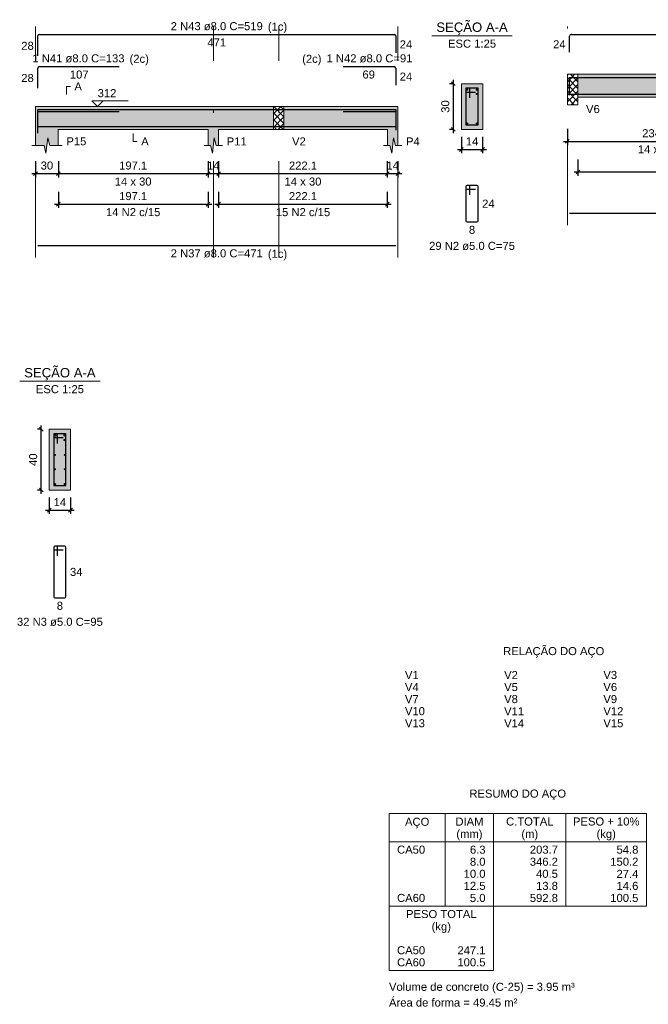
# Model space of a CAD drawing. Header units: millimetres. Extents: x 1852 to 2571, y -668 to -390.
# Tile 75 of 84: x 2526 to 2543, y -496 to -470. Entities that reach past the tile are written whole.
import ezdxf

# ---------------------------------------------------------------- set-up
doc = ezdxf.new("R2010")
doc.units = ezdxf.units.MM
doc.linetypes.add('DASHDOT', pattern=[25.4, 12.7, -6.35, 0, -6.35])
for name, color, linetype, lineweight in [('Descrição da armadura', 7, 'Continuous', 5), ('DT-Barras na forma', 1, 'Continuous', 30), ('DT-Barras no corte', 5, 'Continuous', 5), ('DT-Barras rebatidas', 1, 'Continuous', 30), ('DT-Cotas', 9, 'Continuous', 5), ('DT-Forma', 5, 'Continuous', 5), ('DT-Hachura forma vigas', 252, 'Continuous', 5), ('DT-Hachura intersecção vigas', 9, 'Continuous', 5), ('DT-Hachura seção vigas', 252, 'Continuous', 5), ('DT-Pontilhado', 9, 'DASHDOT', 5), ('DT-Relação do aço', 250, 'Continuous', 5), ('DT-Textos', 7, 'Continuous', 5), ('Textos armaduras', 7, 'Continuous', 5)]:
    doc.layers.add(name, color=color, linetype=linetype, lineweight=lineweight)
doc.styles.add('ARIAL', font='arial.ttf')
doc.styles.get("Standard").update_dxf_attribs({"font": 'arial.ttf'})
doc.dimstyles.new('UM_25.000000', dxfattribs={"dimtxt": 0.18, "dimasz": 0.1, "dimexe": 0.1, "dimexo": 0.2, "dimgap": 0, "dimtad": 1, "dimtih": 1, "dimtoh": 1, "dimdec": 1, "dimlfac": 25, "dimzin": 0, "dimdsep": 46, "dimtxsty": 'Standard', "dimcen": 0.09, "dimdle": 0.1, "dimadec": 1, "dimazin": 2, "dimtfac": 1, "dimtdec": 4, "dimtofl": 0, "dimtmove": 0, "dimatfit": 3, "dimfxl": 1, "dimtolj": 1, "dimarcsym": 0})
doc.dimstyles.new('UM_50.000000', dxfattribs={"dimtxt": 0.18, "dimasz": 0.1, "dimexe": 0.1, "dimexo": 0.2, "dimgap": 0, "dimtad": 1, "dimtih": 1, "dimtoh": 1, "dimdec": 1, "dimlfac": 50, "dimzin": 0, "dimdsep": 46, "dimtxsty": 'Standard', "dimcen": 0.09, "dimdle": 0.1, "dimadec": 1, "dimazin": 2, "dimtfac": 1, "dimtdec": 4, "dimtofl": 0, "dimtmove": 0, "dimatfit": 3, "dimfxl": 1, "dimtolj": 1, "dimarcsym": 0})
pattern_1 = [(45, (2501.14015, -1442.02619), (-0.088388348, 0.088388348), []), (135, (2501.14015, -1442.02619), (-0.088388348, -0.088388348), [])]

# ---------------------------------------------------------------- blocks, each defined once
blk = doc.blocks.new('_Oblique')
at = {"color": 0, "linetype": 'ByBlock', "lineweight": -2}
blk.add_line((-0.5, -0.5), (0.5, 0.5), dxfattribs=at)
blk = doc.blocks.new('*D1207')
at = {"layer": 'DT-Cotas', "color": 0, "lineweight": -2, "transparency": 16777216}
for p, q in [((2526.684, -473.309), (2526.684, -473.738)), ((2527.284, -473.309), (2527.284, -473.738)), ((2526.584, -473.638), (2527.384, -473.638))]:
    blk.add_line(p, q, dxfattribs=at)
at = {"layer": 'DT-Cotas', "color": 0, "lineweight": -2, "transparency": 16777216, "xscale": 0.1, "yscale": 0.1, "zscale": 0.1, "rotation": 180}
blk.add_blockref('_Oblique', (2526.684, -473.638), dxfattribs=at)
at = {"layer": 'DT-Cotas', "color": 0, "lineweight": -2, "transparency": 16777216, "xscale": 0.1, "yscale": 0.1, "zscale": 0.1}
blk.add_blockref('_Oblique', (2527.284, -473.638), dxfattribs=at)
at = {"layer": 'DT-Cotas', "color": 7, "transparency": 16777216, "insert": (2526.984, -473.427), "char_height": 0.2118, "attachment_point": 5, "rotation": 0.0057, "style": 'ARIAL'}
blk.add_mtext('\\A1;30', dxfattribs=at)
blk = doc.blocks.new('*D1208')
at = {"layer": 'DT-Cotas', "color": 0, "lineweight": -2, "transparency": 16777216}
for p, q in [((2527.284, -473.309), (2527.284, -473.738)), ((2531.225, -473.309), (2531.225, -473.738)), ((2527.184, -473.638), (2531.325, -473.638))]:
    blk.add_line(p, q, dxfattribs=at)
at = {"layer": 'DT-Cotas', "color": 0, "lineweight": -2, "transparency": 16777216, "xscale": 0.1, "yscale": 0.1, "zscale": 0.1, "rotation": 180}
blk.add_blockref('_Oblique', (2527.284, -473.638), dxfattribs=at)
at = {"layer": 'DT-Cotas', "color": 0, "lineweight": -2, "transparency": 16777216, "xscale": 0.1, "yscale": 0.1, "zscale": 0.1}
blk.add_blockref('_Oblique', (2531.225, -473.638), dxfattribs=at)
at = {"layer": 'DT-Cotas', "color": 7, "transparency": 16777216, "insert": (2529.254, -473.427), "char_height": 0.2118, "attachment_point": 5, "rotation": 0.0057, "style": 'ARIAL'}
blk.add_mtext('\\A1;197.1', dxfattribs=at)
blk = doc.blocks.new('*D1209')
at = {"layer": 'DT-Cotas', "color": 0, "lineweight": -2, "transparency": 16777216}
for p, q in [((2531.225, -473.309), (2531.225, -473.738)), ((2531.505, -473.309), (2531.505, -473.738)), ((2531.125, -473.638), (2531.605, -473.638))]:
    blk.add_line(p, q, dxfattribs=at)
at = {"layer": 'DT-Cotas', "color": 0, "lineweight": -2, "transparency": 16777216, "xscale": 0.1, "yscale": 0.1, "zscale": 0.1, "rotation": 180}
blk.add_blockref('_Oblique', (2531.225, -473.638), dxfattribs=at)
at = {"layer": 'DT-Cotas', "color": 0, "lineweight": -2, "transparency": 16777216, "xscale": 0.1, "yscale": 0.1, "zscale": 0.1}
blk.add_blockref('_Oblique', (2531.505, -473.638), dxfattribs=at)
at = {"layer": 'DT-Cotas', "color": 7, "transparency": 16777216, "insert": (2531.365, -473.427), "char_height": 0.2118, "attachment_point": 5, "rotation": 0.0057, "style": 'ARIAL'}
blk.add_mtext('\\A1;14', dxfattribs=at)
blk = doc.blocks.new('*D1210')
at = {"layer": 'DT-Cotas', "color": 0, "lineweight": -2, "transparency": 16777216}
for p, q in [((2531.505, -473.309), (2531.505, -473.738)), ((2535.946, -473.309), (2535.946, -473.738)), ((2531.405, -473.638), (2536.046, -473.638))]:
    blk.add_line(p, q, dxfattribs=at)
at = {"layer": 'DT-Cotas', "color": 0, "lineweight": -2, "transparency": 16777216, "xscale": 0.1, "yscale": 0.1, "zscale": 0.1, "rotation": 180}
blk.add_blockref('_Oblique', (2531.505, -473.638), dxfattribs=at)
at = {"layer": 'DT-Cotas', "color": 0, "lineweight": -2, "transparency": 16777216, "xscale": 0.1, "yscale": 0.1, "zscale": 0.1}
blk.add_blockref('_Oblique', (2535.946, -473.638), dxfattribs=at)
at = {"layer": 'DT-Cotas', "color": 7, "transparency": 16777216, "insert": (2533.725, -473.427), "char_height": 0.2118, "attachment_point": 5, "rotation": 0.0057, "style": 'ARIAL'}
blk.add_mtext('\\A1;222.1', dxfattribs=at)
blk = doc.blocks.new('*D1211')
at = {"layer": 'DT-Cotas', "color": 0, "lineweight": -2, "transparency": 16777216}
for p, q in [((2535.946, -473.309), (2535.946, -473.738)), ((2536.226, -473.309), (2536.226, -473.738)), ((2535.846, -473.638), (2536.326, -473.638))]:
    blk.add_line(p, q, dxfattribs=at)
at = {"layer": 'DT-Cotas', "color": 0, "lineweight": -2, "transparency": 16777216, "xscale": 0.1, "yscale": 0.1, "zscale": 0.1, "rotation": 180}
blk.add_blockref('_Oblique', (2535.946, -473.638), dxfattribs=at)
at = {"layer": 'DT-Cotas', "color": 0, "lineweight": -2, "transparency": 16777216, "xscale": 0.1, "yscale": 0.1, "zscale": 0.1}
blk.add_blockref('_Oblique', (2536.226, -473.638), dxfattribs=at)
at = {"layer": 'DT-Cotas', "color": 7, "transparency": 16777216, "insert": (2536.086, -473.427), "char_height": 0.2118, "attachment_point": 5, "rotation": 0.0057, "style": 'ARIAL'}
blk.add_mtext('\\A1;14', dxfattribs=at)
blk = doc.blocks.new('*D1212')
at = {"layer": 'DT-Cotas', "color": 0, "lineweight": -2, "transparency": 16777216}
for p, q in [((2527.284, -474.114), (2527.284, -474.543)), ((2531.225, -474.114), (2531.225, -474.543)), ((2527.184, -474.443), (2531.325, -474.443))]:
    blk.add_line(p, q, dxfattribs=at)
at = {"layer": 'DT-Cotas', "color": 0, "lineweight": -2, "transparency": 16777216, "xscale": 0.1, "yscale": 0.1, "zscale": 0.1, "rotation": 180}
blk.add_blockref('_Oblique', (2527.284, -474.443), dxfattribs=at)
at = {"layer": 'DT-Cotas', "color": 0, "lineweight": -2, "transparency": 16777216, "xscale": 0.1, "yscale": 0.1, "zscale": 0.1}
blk.add_blockref('_Oblique', (2531.225, -474.443), dxfattribs=at)
at = {"layer": 'DT-Cotas', "color": 7, "transparency": 16777216, "insert": (2529.254, -474.231), "char_height": 0.2118, "attachment_point": 5, "rotation": 0.0057, "style": 'ARIAL'}
blk.add_mtext('\\A1;197.1', dxfattribs=at)
blk = doc.blocks.new('*D1213')
at = {"layer": 'DT-Cotas', "color": 0, "lineweight": -2, "transparency": 16777216}
for p, q in [((2531.505, -474.114), (2531.505, -474.543)), ((2535.946, -474.114), (2535.946, -474.543)), ((2531.405, -474.443), (2536.046, -474.443))]:
    blk.add_line(p, q, dxfattribs=at)
at = {"layer": 'DT-Cotas', "color": 0, "lineweight": -2, "transparency": 16777216, "xscale": 0.1, "yscale": 0.1, "zscale": 0.1, "rotation": 180}
blk.add_blockref('_Oblique', (2531.505, -474.443), dxfattribs=at)
at = {"layer": 'DT-Cotas', "color": 0, "lineweight": -2, "transparency": 16777216, "xscale": 0.1, "yscale": 0.1, "zscale": 0.1}
blk.add_blockref('_Oblique', (2535.946, -474.443), dxfattribs=at)
at = {"layer": 'DT-Cotas', "color": 7, "transparency": 16777216, "insert": (2533.725, -474.231), "char_height": 0.2118, "attachment_point": 5, "rotation": 0.0057, "style": 'ARIAL'}
blk.add_mtext('\\A1;222.1', dxfattribs=at)
blk = doc.blocks.new('*D1214')
at = {"layer": 'DT-Cotas', "color": 0, "lineweight": -2, "transparency": 16777216}
for p, q in [((2537.696, -471.273), (2537.584, -471.273)), ((2537.684, -472.573), (2537.684, -471.173)), ((2537.696, -472.473), (2537.584, -472.473))]:
    blk.add_line(p, q, dxfattribs=at)
at = {"layer": 'DT-Cotas', "color": 0, "lineweight": -2, "transparency": 16777216, "xscale": 0.1, "yscale": 0.1, "zscale": 0.1}
for p, rotation in [((2537.684, -471.273), 90), ((2537.684, -472.473), 270)]:
    blk.add_blockref('_Oblique', p, dxfattribs=dict(at, rotation=rotation))
at = {"layer": 'DT-Cotas', "color": 7, "transparency": 16777216, "insert": (2537.473, -471.873), "char_height": 0.2118, "attachment_point": 5, "rotation": 90, "style": 'ARIAL'}
blk.add_mtext('\\A1;30', dxfattribs=at)
blk = doc.blocks.new('*D1215')
at = {"layer": 'DT-Cotas', "color": 0, "lineweight": -2, "transparency": 16777216}
for p, q in [((2537.896, -472.673), (2537.896, -473.103)), ((2538.456, -472.673), (2538.456, -473.103)), ((2537.796, -473.003), (2538.556, -473.003))]:
    blk.add_line(p, q, dxfattribs=at)
at = {"layer": 'DT-Cotas', "color": 0, "lineweight": -2, "transparency": 16777216, "xscale": 0.1, "yscale": 0.1, "zscale": 0.1, "rotation": 180}
blk.add_blockref('_Oblique', (2537.896, -473.003), dxfattribs=at)
at = {"layer": 'DT-Cotas', "color": 0, "lineweight": -2, "transparency": 16777216, "xscale": 0.1, "yscale": 0.1, "zscale": 0.1}
blk.add_blockref('_Oblique', (2538.456, -473.003), dxfattribs=at)
at = {"layer": 'DT-Cotas', "color": 7, "transparency": 16777216, "insert": (2538.176, -472.791), "char_height": 0.2118, "attachment_point": 5, "rotation": 0.0057, "style": 'ARIAL'}
blk.add_mtext('\\A1;14', dxfattribs=at)
blk = doc.blocks.new('*D1216')
at = {"layer": 'DT-Cotas', "color": 0, "lineweight": -2, "transparency": 16777216}
for p, q in [((2540.686, -472.46), (2540.686, -472.889)), ((2545.367, -472.46), (2545.367, -472.889)), ((2540.586, -472.789), (2545.467, -472.789))]:
    blk.add_line(p, q, dxfattribs=at)
at = {"layer": 'DT-Cotas', "color": 0, "lineweight": -2, "transparency": 16777216, "xscale": 0.1, "yscale": 0.1, "zscale": 0.1, "rotation": 180}
blk.add_blockref('_Oblique', (2540.686, -472.789), dxfattribs=at)
at = {"layer": 'DT-Cotas', "color": 0, "lineweight": -2, "transparency": 16777216, "xscale": 0.1, "yscale": 0.1, "zscale": 0.1}
blk.add_blockref('_Oblique', (2545.367, -472.789), dxfattribs=at)
at = {"layer": 'DT-Cotas', "color": 7, "transparency": 16777216, "insert": (2543.026, -472.577), "char_height": 0.2118, "attachment_point": 5, "rotation": 0.0057, "style": 'ARIAL'}
blk.add_mtext('\\A1;234.1', dxfattribs=at)
blk = doc.blocks.new('*D1219')
at = {"layer": 'DT-Cotas', "color": 0, "lineweight": -2, "transparency": 16777216}
for p, q in [((2540.966, -473.265), (2540.966, -473.694)), ((2549.628, -473.265), (2549.628, -473.694)), ((2540.866, -473.594), (2549.728, -473.594))]:
    blk.add_line(p, q, dxfattribs=at)
at = {"layer": 'DT-Cotas', "color": 0, "lineweight": -2, "transparency": 16777216, "xscale": 0.1, "yscale": 0.1, "zscale": 0.1, "rotation": 180}
blk.add_blockref('_Oblique', (2540.966, -473.594), dxfattribs=at)
at = {"layer": 'DT-Cotas', "color": 0, "lineweight": -2, "transparency": 16777216, "xscale": 0.1, "yscale": 0.1, "zscale": 0.1}
blk.add_blockref('_Oblique', (2549.628, -473.594), dxfattribs=at)
at = {"layer": 'DT-Cotas', "color": 7, "transparency": 16777216, "insert": (2545.297, -473.382), "char_height": 0.2118, "attachment_point": 5, "rotation": 0.0057, "style": 'ARIAL'}
blk.add_mtext('\\A1;433.1', dxfattribs=at)
blk = doc.blocks.new('*D1243')
at = {"layer": 'DT-Cotas', "color": 0, "lineweight": -2, "transparency": 16777216}
for p, q in [((2526.845, -480.367), (2526.734, -480.367)), ((2526.834, -482.067), (2526.834, -480.267)), ((2526.845, -481.967), (2526.734, -481.967))]:
    blk.add_line(p, q, dxfattribs=at)
at = {"layer": 'DT-Cotas', "color": 0, "lineweight": -2, "transparency": 16777216, "xscale": 0.1, "yscale": 0.1, "zscale": 0.1}
for p, rotation in [((2526.834, -480.367), 90), ((2526.834, -481.967), 270)]:
    blk.add_blockref('_Oblique', p, dxfattribs=dict(at, rotation=rotation))
at = {"layer": 'DT-Cotas', "color": 7, "transparency": 16777216, "insert": (2526.622, -481.167), "char_height": 0.2118, "attachment_point": 5, "rotation": 90, "style": 'ARIAL'}
blk.add_mtext('\\A1;40', dxfattribs=at)
blk = doc.blocks.new('*D1244')
at = {"layer": 'DT-Cotas', "color": 0, "lineweight": -2, "transparency": 16777216}
for p, q in [((2527.045, -482.167), (2527.045, -482.597)), ((2527.605, -482.167), (2527.605, -482.597)), ((2526.945, -482.497), (2527.705, -482.497))]:
    blk.add_line(p, q, dxfattribs=at)
at = {"layer": 'DT-Cotas', "color": 0, "lineweight": -2, "transparency": 16777216, "xscale": 0.1, "yscale": 0.1, "zscale": 0.1, "rotation": 180}
blk.add_blockref('_Oblique', (2527.045, -482.497), dxfattribs=at)
at = {"layer": 'DT-Cotas', "color": 0, "lineweight": -2, "transparency": 16777216, "xscale": 0.1, "yscale": 0.1, "zscale": 0.1}
blk.add_blockref('_Oblique', (2527.605, -482.497), dxfattribs=at)
at = {"layer": 'DT-Cotas', "color": 7, "transparency": 16777216, "insert": (2527.325, -482.285), "char_height": 0.2118, "attachment_point": 5, "rotation": 0.0057, "style": 'ARIAL'}
blk.add_mtext('\\A1;14', dxfattribs=at)

msp = doc.modelspace()

# ---------------------------------------------------------------- hatches: boundary and pattern name
at = {"layer": 'DT-Hachura forma vigas', "linetype": 'Continuous'}
for points in [[(2540.9658, -471.6243), (2545.227, -471.6243), (2545.227, -471.0243), (2540.9658, -471.0243), (2540.9658, -471.6243)], [(2531.5049, -472.4735), (2532.9451, -472.4735), (2532.9451, -471.8735), (2531.5049, -471.8735), (2531.2249, -471.8735), (2527.2837, -471.8735), (2526.6837, -471.8735), (2526.6837, -472.4735), (2526.6837, -472.8971), (2526.9087, -472.8971), (2526.9587, -473.0971), (2527.0087, -472.6971), (2527.0587, -472.8971), (2527.2837, -472.8971), (2527.2837, -472.4735), (2531.2249, -472.4735), (2531.2249, -472.8971), (2531.2899, -472.8971), (2531.3399, -473.0971), (2531.3899, -472.6971), (2531.4399, -472.8971), (2531.5049, -472.8971), (2531.5049, -472.4735)], [(2536.2261, -472.8971), (2536.2261, -472.4735), (2536.2261, -471.8735), (2535.9461, -471.8735), (2533.2251, -471.8735), (2533.2251, -472.4735), (2535.9461, -472.4735), (2535.9461, -472.8971), (2536.0111, -472.8971), (2536.0611, -473.0971), (2536.1111, -472.6971), (2536.1611, -472.8971), (2536.2261, -472.8971)]]:
    msp.add_hatch(color=256, dxfattribs=at).paths.add_polyline_path(points)
at = {"layer": 'DT-Hachura intersecção vigas', "linetype": 'Continuous'}
h = msp.add_hatch(dxfattribs=at)
h.set_pattern_fill('ANSI37', color=256, style=0)
h.set_pattern_definition(pattern_1)
h.paths.add_polyline_path([(2540.9658, -471.8243), (2540.9658, -471.6243), (2540.9658, -471.0243), (2540.6858, -471.0243), (2540.6858, -471.6243), (2540.6858, -471.8243), (2540.9658, -471.8243)])
h = msp.add_hatch(dxfattribs=at)
h.set_pattern_fill('ANSI37', color=256, style=0)
h.set_pattern_definition(pattern_1)
h.paths.add_polyline_path([(2532.9451, -472.4735), (2533.2251, -472.4735), (2533.2251, -471.8735), (2532.9451, -471.8735), (2532.9451, -472.4735)])
at = {"layer": 'DT-Hachura seção vigas', "linetype": 'Continuous'}
for points in [[(2537.8962, -472.4735), (2537.8962, -472.4735), (2538.4562, -472.4735), (2538.4562, -471.2735), (2537.8962, -471.2735), (2537.8962, -472.4735)], [(2527.0454, -481.9674), (2527.0454, -481.9674), (2527.6054, -481.9674), (2527.6054, -480.3674), (2527.0454, -480.3674), (2527.0454, -481.9674)]]:
    msp.add_hatch(color=256, dxfattribs=at).paths.add_polyline_path(points)

# ---------------------------------------------------------------- linework, layer by layer
at = {"layer": 'DT-Barras na forma'}
for p, q in [((2538.1162, -471.3935), (2538.0162, -471.3935)), ((2538.0162, -471.3935), (2538.0162, -472.3535)), ((2538.3362, -471.3935), (2538.0162, -471.3935)), ((2538.0162, -471.3935), (2538.0162, -471.4935)), ((2538.1162, -471.6435), (2538.1162, -471.3935)), ((2538.3362, -472.3535), (2538.3362, -471.3935)), ((2538.0162, -471.4935), (2538.2662, -471.4935)), ((2538.0162, -472.3535), (2538.3362, -472.3535)), ((2527.2654, -480.4874), (2527.1654, -480.4874)), ((2527.1654, -480.4874), (2527.1654, -481.8474)), ((2527.4854, -480.4874), (2527.1654, -480.4874)), ((2527.1654, -480.4874), (2527.1654, -480.5874)), ((2527.1654, -480.5874), (2527.4154, -480.5874)), ((2527.2654, -480.7374), (2527.2654, -480.4874)), ((2527.4854, -481.8474), (2527.4854, -480.4874)), ((2527.1654, -481.8474), (2527.4854, -481.8474))]:
    msp.add_line(p, q, dxfattribs=at)
for points in [[(2540.7458, -471.5743), (2540.7458, -471.1043), (2550.1682, -471.1043), (2550.1682, -471.8395)], [(2540.7458, -471.5463), (2550.1682, -471.5463)], [(2526.7437, -472.5163), (2526.7437, -471.9515), (2536.1661, -471.9515), (2536.1661, -472.4378)], [(2526.7437, -472.5723), (2526.7437, -472.0075), (2528.8837, -472.0075)], [(2534.7861, -472.0075), (2536.1661, -472.0075), (2536.1661, -472.4938)], [(2526.7437, -472.3955), (2536.1661, -472.3955)]]:
    msp.add_lwpolyline(points, dxfattribs=at)
at = {"layer": 'DT-Barras no corte'}
for centre, radius in [((2538.0522, -471.4295), 0.016), ((2538.3002, -471.4295), 0.016), ((2538.3002, -471.5415), 0.016), ((2538.0522, -472.3175), 0.016), ((2538.3002, -472.3175), 0.016), ((2527.2054, -480.5274), 0.02), ((2527.4454, -480.5274), 0.02), ((2527.4454, -480.6474), 0.02), ((2527.198, -481.0434), 0.0126), ((2527.4528, -481.0434), 0.0126), ((2527.198, -481.4194), 0.0126), ((2527.4528, -481.4194), 0.0126), ((2527.2014, -481.8114), 0.016), ((2527.4494, -481.8114), 0.016)]:
    msp.add_circle(centre, radius, dxfattribs=at)
at = {"layer": 'DT-Barras rebatidas'}
for p, q in [((2526.7437, -470.5395), (2526.7437, -470.0147)), ((2526.7837, -469.9747), (2536.1261, -469.9747)), ((2536.1661, -470.0147), (2536.1661, -470.461)), ((2540.7458, -470.4447), (2540.7458, -470.0247)), ((2540.7958, -469.9747), (2550.1182, -469.9747)), ((2526.7437, -471.3867), (2526.7437, -470.8619)), ((2526.7837, -470.8219), (2528.8837, -470.8219)), ((2534.7861, -470.8219), (2536.1261, -470.8219)), ((2536.1661, -470.8619), (2536.1661, -471.3082)), ((2538.0162, -473.9802), (2538.0162, -474.8802)), ((2538.0162, -473.9802), (2538.0162, -474.0202)), ((2538.0862, -473.9502), (2538.0462, -473.9502)), ((2538.3062, -473.9502), (2538.0462, -473.9502)), ((2538.1162, -474.2002), (2538.1162, -473.9802)), ((2538.3362, -474.8802), (2538.3362, -473.9802)), ((2538.0462, -474.0502), (2538.2662, -474.0502)), ((2540.7458, -474.6809), (2550.1682, -474.6809)), ((2538.0462, -474.9102), (2538.3062, -474.9102)), ((2526.7437, -475.5301), (2536.1661, -475.5301)), ((2527.1654, -483.4741), (2527.1654, -484.7741)), ((2527.1654, -483.4741), (2527.1654, -483.5141)), ((2527.2354, -483.4441), (2527.1954, -483.4441)), ((2527.4554, -483.4441), (2527.1954, -483.4441)), ((2527.1954, -483.5441), (2527.4154, -483.5441)), ((2527.2654, -483.6941), (2527.2654, -483.4741)), ((2527.4854, -484.7741), (2527.4854, -483.4741)), ((2527.1954, -484.8041), (2527.4554, -484.8041))]:
    msp.add_line(p, q, dxfattribs=at)
for centre, radius, start, end in [((2526.7837, -470.0147), 0.04, 90, 180), ((2536.1261, -470.0147), 0.04, 0, 90), ((2540.7958, -470.0247), 0.05, 90, 180), ((2526.7837, -470.8619), 0.04, 90, 180), ((2536.1261, -470.8619), 0.04, 0, 90), ((2538.0462, -473.9802), 0.03, 90, 180), ((2538.0462, -473.9802), 0.03, 90, 180), ((2538.0862, -473.9802), 0.03, 0, 90), ((2538.3062, -473.9802), 0.03, 0, 90), ((2538.0462, -474.0202), 0.03, 180, 270), ((2538.0462, -474.8802), 0.03, 180, 270), ((2538.3062, -474.8802), 0.03, 270, 0), ((2527.1954, -483.4741), 0.03, 90, 180), ((2527.1954, -483.4741), 0.03, 90, 180), ((2527.1954, -483.5141), 0.03, 180, 270), ((2527.2354, -483.4741), 0.03, 0, 90), ((2527.4554, -483.4741), 0.03, 0, 90), ((2527.1954, -484.7741), 0.03, 180, 270), ((2527.4554, -484.7741), 0.03, 270, 0)]:
    msp.add_arc(centre, radius, start, end, dxfattribs=at)
at = {"layer": 'DT-Forma', "linetype": 'Continuous'}
for p, q in [((2540.6858, -471.6243), (2540.6858, -471.0243)), ((2526.6837, -472.4735), (2526.6837, -471.8735)), ((2536.2261, -471.8735), (2536.2261, -472.4735))]:
    msp.add_line(p, q, dxfattribs=at)
at = {"layer": 'DT-Forma'}
for p, q in [((2540.6858, -471.0243), (2540.9658, -471.0243)), ((2540.9658, -471.0243), (2545.227, -471.0243)), ((2538.4562, -471.2735), (2537.8962, -471.2735)), ((2537.8962, -471.2735), (2537.8962, -471.2735)), ((2537.8962, -471.2735), (2537.8962, -472.4735)), ((2538.4562, -472.4735), (2538.4562, -471.2735)), ((2538.4562, -471.2735), (2538.4562, -471.2735)), ((2540.6858, -471.6243), (2540.6858, -471.8243)), ((2540.9658, -471.8243), (2540.9658, -471.6243)), ((2540.9658, -471.6243), (2545.227, -471.6243)), ((2526.6837, -471.8735), (2527.2837, -471.8735)), ((2527.2837, -471.8735), (2531.2249, -471.8735)), ((2531.2249, -471.8735), (2531.5049, -471.8735)), ((2531.5049, -471.8735), (2532.9451, -471.8735)), ((2532.9451, -471.8735), (2533.2251, -471.8735)), ((2533.2251, -471.8735), (2535.9461, -471.8735)), ((2535.9461, -471.8735), (2536.2261, -471.8735)), ((2540.6858, -471.8243), (2540.9658, -471.8243)), ((2526.6837, -472.4735), (2526.6837, -472.8971)), ((2527.2837, -472.8971), (2527.2837, -472.4735)), ((2527.2837, -472.4735), (2531.2249, -472.4735)), ((2531.2249, -472.4735), (2531.2249, -472.8971)), ((2531.5049, -472.8971), (2531.5049, -472.4735)), ((2531.5049, -472.4735), (2532.9451, -472.4735)), ((2532.9451, -472.4735), (2533.2251, -472.4735)), ((2533.2251, -472.4735), (2535.9461, -472.4735)), ((2535.9461, -472.4735), (2535.9461, -472.8971)), ((2536.2261, -472.8971), (2536.2261, -472.4735)), ((2537.8962, -472.4735), (2538.4562, -472.4735)), ((2537.8962, -472.4735), (2537.8962, -472.4735)), ((2538.4562, -472.4735), (2538.4562, -472.4735)), ((2526.5837, -472.8971), (2526.9087, -472.8971)), ((2526.9087, -472.8971), (2526.9587, -473.0971)), ((2526.9587, -473.0971), (2527.0087, -472.6971)), ((2527.0087, -472.6971), (2527.0587, -472.8971)), ((2527.0587, -472.8971), (2527.3837, -472.8971)), ((2531.1249, -472.8971), (2531.2899, -472.8971)), ((2531.2899, -472.8971), (2531.3399, -473.0971)), ((2531.3399, -473.0971), (2531.3899, -472.6971)), ((2531.3899, -472.6971), (2531.4399, -472.8971)), ((2531.4399, -472.8971), (2531.6049, -472.8971)), ((2535.8461, -472.8971), (2536.0111, -472.8971)), ((2536.0111, -472.8971), (2536.0611, -473.0971)), ((2536.0611, -473.0971), (2536.1111, -472.6971)), ((2536.1111, -472.6971), (2536.1611, -472.8971)), ((2536.1611, -472.8971), (2536.3261, -472.8971)), ((2527.6054, -480.3674), (2527.0454, -480.3674)), ((2527.0454, -480.3674), (2527.0454, -480.3674)), ((2527.0454, -480.3674), (2527.0454, -481.9674)), ((2527.6054, -481.9674), (2527.6054, -480.3674)), ((2527.6054, -480.3674), (2527.6054, -480.3674)), ((2527.0454, -481.9674), (2527.6054, -481.9674)), ((2527.0454, -481.9674), (2527.0454, -481.9674)), ((2527.6054, -481.9674), (2527.6054, -481.9674))]:
    msp.add_line(p, q, dxfattribs=at)
at = {"layer": 'DT-Pontilhado', "ltscale": 0.2}
for p, q in [((2526.6837, -475.8478), (2526.6837, -469.7629)), ((2531.3649, -475.8478), (2531.3649, -469.7629)), ((2533.0851, -475.8478), (2533.0851, -469.7629)), ((2536.2261, -475.8478), (2536.2261, -469.7629)), ((2540.6858, -474.9986), (2540.6858, -469.7629)), ((2540.9658, -471.0243), (2540.9658, -471.6243)), ((2532.9451, -471.8735), (2532.9451, -472.4735)), ((2533.2251, -471.8735), (2533.2251, -472.4735))]:
    msp.add_line(p, q, dxfattribs=at)
at = {"layer": 'DT-Relação do aço', "linetype": 'Continuous'}
for p, q in [((2535.9901, -490.4814), (2535.9901, -492.9171)), ((2535.9901, -490.4814), (2542.7677, -490.4814)), ((2537.4727, -490.4814), (2537.4727, -492.9171)), ((2538.7435, -490.4814), (2538.7435, -492.9171)), ((2540.6497, -490.4814), (2540.6497, -492.9171)), ((2542.7677, -490.4814), (2542.7677, -492.9171)), ((2535.9901, -491.2227), (2542.7677, -491.2227)), ((2535.9901, -492.9171), (2542.7677, -492.9171)), ((2535.9901, -492.9171), (2535.9901, -494.6115)), ((2538.7435, -494.6115), (2538.7435, -492.9171)), ((2535.9901, -494.6115), (2538.7435, -494.6115))]:
    msp.add_line(p, q, dxfattribs=at)
at = {"layer": 'DT-Textos'}
for p, q in [((2537.1172, -470.0086), (2539.2352, -470.0086)), ((2526.2664, -479.1025), (2528.3844, -479.1025))]:
    msp.add_line(p, q, dxfattribs=at)
for points in [[(2527.4955, -471.5558), (2527.4955, -471.344), (2527.6014, -471.344)], [(2528.4661, -471.7252), (2528.3178, -471.8735), (2528.1695, -471.7252), (2529.1226, -471.7252)], [(2529.2543, -472.5794), (2529.2543, -472.7912), (2529.3602, -472.7912)]]:
    msp.add_lwpolyline(points, dxfattribs=at)

# ---------------------------------------------------------------- texts
at = {"layer": 'Descrição da armadura', "linetype": 'Continuous', "char_height": 0.2118, "attachment_point": 8, "line_spacing_factor": 0.798, "style": 'ARIAL'}
for s, insert, width in [('2 N43 ø8.0 C=519', (2531.4549, -469.8688), 4.8647), ('1 N41 ø8.0 C=133', (2527.8137, -470.716), 4.8647), ('1 N42 ø8.0 C=91', (2535.4761, -470.716), 4.534748), ('14 N2 c/15', (2529.2543, -474.7609), 2.869342), ('15 N2 c/15', (2533.7255, -474.7609), 2.869342), ('29 N2 ø5.0 C=75', (2538.1762, -475.6515), 4.534748), ('2 N37 ø8.0 C=471', (2531.4549, -475.8478), 4.8647), ('32 N3 ø5.0 C=95', (2527.3254, -485.5454), 4.534748)]:
    msp.add_mtext(s, dxfattribs=dict(at, insert=insert, width=width))
at = {"layer": 'DT-Relação do aço', "linetype": 'Continuous', "char_height": 0.2118, "line_spacing_factor": 0.798, "style": 'ARIAL'}
for s, insert, width, attachment_point in [('RELAÇÃO DO AÇO', (2540.3281, -486.3767), 5.340655, 8), ('V1', (2536.4095, -486.9419), 0.725664, 7), ('V2', (2539.0217, -486.9419), 0.725664, 7), ('V3', (2541.6339, -486.9419), 0.725664, 7), ('V4', (2536.4095, -487.2596), 0.725664, 7), ('V5', (2539.0217, -487.2596), 0.725664, 7), ('V6', (2541.6339, -487.2596), 0.725664, 7), ('V7', (2536.4095, -487.5773), 0.725664, 7), ('V8', (2539.0217, -487.5773), 0.725664, 7), ('V9', (2541.6339, -487.5773), 0.725664, 7), ('V10', (2536.4095, -487.895), 1.055616, 7), ('V11', (2539.0217, -487.895), 1.055616, 7), ('V12', (2541.6339, -487.895), 1.055616, 7), ('V13', (2536.4095, -488.2127), 1.055616, 7), ('V14', (2539.0217, -488.2127), 1.055616, 7), ('V15', (2541.6339, -488.2127), 1.055616, 7), ('RESUMO DO AÇO', (2539.3787, -490.1277), 5.109195, 8), ('DIAM', (2538.1081, -490.7991), 1.483193, 8), ('C.TOTAL', (2539.6966, -490.7991), 2.505206, 8), ('PESO + 10%', (2541.7087, -490.7991), 3.512155, 8), ('AÇO', (2536.7317, -490.8687), 1.285627, 8), ('(mm)', (2538.1077, -491.1867), 1.383541, 8), ('(m)', (2539.6967, -491.1867), 0.889337, 8), ('(kg)', (2541.7087, -491.1867), 1.021723, 8), ('CA50', (2536.2019, -491.5404), 1.484062, 7), ('6.3', (2538.5317, -491.5404), 0.824737, 9), ('203.7', (2540.4379, -491.5404), 1.484642, 9), ('54.8', (2542.5559, -491.5404), 1.154689, 9), ('8.0', (2538.5317, -491.8581), 0.824737, 9), ('346.2', (2540.4379, -491.8581), 1.484642, 9), ('150.2', (2542.5559, -491.8581), 1.484642, 9), ('10.0', (2538.5317, -492.1758), 1.154689, 9), ('40.5', (2540.4379, -492.1758), 1.154689, 9), ('27.4', (2542.5559, -492.1758), 1.154689, 9), ('12.5', (2538.5317, -492.4935), 1.154689, 9), ('13.8', (2540.4379, -492.4935), 1.154689, 9), ('14.6', (2542.5559, -492.4935), 1.154689, 9), ('CA60', (2536.2019, -492.8112), 1.484062, 7), ('5.0', (2538.5317, -492.8112), 0.824737, 9), ('592.8', (2540.4379, -492.8112), 1.484642, 9), ('100.5', (2542.5559, -492.8112), 1.484642, 9), ('PESO TOTAL', (2537.3668, -493.2348), 3.725364, 8), ('(kg)', (2537.3667, -493.6227), 1.021723, 8), ('CA50', (2536.2019, -494.1879), 1.484062, 7), ('247.1', (2538.5317, -494.1879), 1.484642, 9), ('CA60', (2536.2019, -494.5056), 1.484062, 7), ('100.5', (2538.5317, -494.5056), 1.484642, 9), ('Volume de concreto (C-25) = 3.95 m³', (2535.9897, -495.2107), 9.809933, 7), ('Área de forma = 49.45 m²', (2535.9901, -495.5646), 6.776629, 7)]:
    msp.add_mtext(s, dxfattribs=dict(at, insert=insert, width=width, attachment_point=attachment_point))
at = {"layer": 'DT-Textos', "line_spacing_factor": 0.798, "style": 'ARIAL'}
for s, insert, char_height, attachment_point in [('(1c)', (2532.8001, -469.9382), 0.2118, 7), ('SEÇÃO A-A', (2538.1761, -469.9842), 0.2471, 8), ('ESC 1:25', (2538.1762, -470.3263), 0.2118, 8), ('(2c)', (2529.1591, -470.7862), 0.2118, 7), ('(2c)', (2534.2131, -470.7862), 0.2118, 9), ('A', (2527.7073, -471.4499), 0.2118, 7), ('312', (2528.3178, -471.6299), 0.2118, 7), ('V6', (2541.1776, -472.0479), 0.2118, 7), ('P15', (2527.4955, -472.8971), 0.2118, 7), ('A', (2529.4661, -472.8971), 0.2118, 7), ('P11', (2531.7167, -472.8971), 0.2118, 7), ('V2', (2533.4369, -472.8971), 0.2118, 7), ('P4', (2536.4379, -472.8971), 0.2118, 7), ('14 x 30', (2543.0264, -473.1069), 0.2118, 8), ('14 x 30', (2529.2543, -473.9561), 0.2118, 8), ('14 x 30', (2533.7255, -473.9561), 0.2118, 8), ('(1c)', (2532.8001, -475.9182), 0.2118, 7), ('SEÇÃO A-A', (2527.3251, -479.0782), 0.2471, 8), ('ESC 1:25', (2527.3254, -479.4202), 0.2118, 8)]:
    msp.add_mtext(s, dxfattribs=dict(at, insert=insert, char_height=char_height, attachment_point=attachment_point))
at = {"layer": 'Textos armaduras', "linetype": 'Continuous', "char_height": 0.2118, "attachment_point": 7, "line_spacing_factor": 0.798, "style": 'ARIAL'}
for s, insert, width in [('471', (2531.2074, -470.2924), 0.989858), ('24', (2536.272, -470.3437), 0.659905), ('24', (2540.3099, -470.3406), 0.659905), ('28', (2526.3078, -470.383), 0.659905), ('107', (2527.5862, -471.1396), 0.989858), ('69', (2535.2911, -471.1396), 0.659905), ('28', (2526.3078, -471.2302), 0.659905), ('24', (2536.272, -471.1909), 0.659905), ('24', (2538.4421, -474.5361), 0.659905), ('8', (2538.0938, -475.2279), 0.329953), ('34', (2527.5913, -484.23), 0.659905), ('8', (2527.2429, -485.1218), 0.329953)]:
    msp.add_mtext(s, dxfattribs=dict(at, insert=insert, width=width))

# ---------------------------------------------------------------- dimensions: what is measured, and where the dimension line sits
at = {"layer": 'DT-Cotas'}
for base, p1, p2, picture, middle in [((2537.6844, -471.2735), (2537.8962, -472.4735), (2537.8962, -471.2735), '*D1214', (2537.4726, -471.8735)), ((2526.8336, -480.3674), (2527.0454, -481.9674), (2527.0454, -480.3674), '*D1243', (2526.6218, -481.1674))]:
    dim = msp.add_linear_dim(base=base, p1=p1, p2=p2, angle=90, dimstyle='UM_25.000000', override={"dimtxt": 0.2118, "dimasz": 0.1, "dimexe": 0.1, "dimexo": 0.2, "dimtad": 1, "dimtih": 0, "dimtoh": 0, "dimdec": 1, "dimlfac": 25, "dimzin": 8, "dimtxsty": 'ARIAL', "dimblk": 'Oblique', "dimblk1": 'Oblique', "dimblk2": 'Oblique', "dimsah": 1, "dimdle": 0.1, "dimse1": 0, "dimse2": 0, "dimclrt": 7, "dimadec": 1, "dimazin": 3, "dimtmove": 2, "dimldrblk": 'Oblique'}, dxfattribs=at)
    dim.commit()
    dim.dimension.update_dxf_attribs({"geometry": picture, "text_midpoint": middle, "dimtype": 160, "text_rotation": 90})
for base, p1, p2, dimstyle, override, picture, middle in [((2545.367, -472.7892), (2540.6858, -472.2597), (2545.367, -472.2597), 'UM_50.000000', {"dimtxt": 0.2118, "dimasz": 0.1, "dimexe": 0.1, "dimexo": 0.2, "dimtad": 1, "dimtih": 0, "dimtoh": 0, "dimdec": 1, "dimlfac": 50, "dimzin": 8, "dimtxsty": 'ARIAL', "dimblk": 'Oblique', "dimblk1": 'Oblique', "dimblk2": 'Oblique', "dimsah": 1, "dimdle": 0.1, "dimse1": 0, "dimse2": 0, "dimclrt": 7, "dimadec": 1, "dimazin": 3, "dimtmove": 2, "dimldrblk": 'Oblique'}, '*D1216', (2543.0264, -472.5774)), ((2538.4562, -473.003), (2537.8962, -472.4735), (2538.4562, -472.4735), 'UM_25.000000', {"dimtxt": 0.2118, "dimasz": 0.1, "dimexe": 0.1, "dimexo": 0.2, "dimtad": 1, "dimtih": 0, "dimtoh": 0, "dimdec": 1, "dimlfac": 25, "dimzin": 8, "dimtxsty": 'ARIAL', "dimblk": 'Oblique', "dimblk1": 'Oblique', "dimblk2": 'Oblique', "dimsah": 1, "dimdle": 0.1, "dimse1": 0, "dimse2": 0, "dimclrt": 7, "dimadec": 1, "dimazin": 3, "dimtmove": 2, "dimldrblk": 'Oblique'}, '*D1215', (2538.1762, -472.7912)), ((2527.2837, -473.6384), (2526.6837, -473.1089), (2527.2837, -473.1089), 'UM_50.000000', {"dimtxt": 0.2118, "dimasz": 0.1, "dimexe": 0.1, "dimexo": 0.2, "dimtad": 1, "dimtih": 0, "dimtoh": 0, "dimdec": 1, "dimlfac": 50, "dimzin": 8, "dimtxsty": 'ARIAL', "dimblk": 'Oblique', "dimblk1": 'Oblique', "dimblk2": 'Oblique', "dimsah": 1, "dimdle": 0.1, "dimse1": 0, "dimse2": 0, "dimclrt": 7, "dimadec": 1, "dimazin": 3, "dimtmove": 2, "dimldrblk": 'Oblique'}, '*D1207', (2526.9837, -473.4266)), ((2531.2249, -473.6384), (2527.2837, -473.1089), (2531.2249, -473.1089), 'UM_50.000000', {"dimtxt": 0.2118, "dimasz": 0.1, "dimexe": 0.1, "dimexo": 0.2, "dimtad": 1, "dimtih": 0, "dimtoh": 0, "dimdec": 1, "dimlfac": 50, "dimzin": 8, "dimtxsty": 'ARIAL', "dimblk": 'Oblique', "dimblk1": 'Oblique', "dimblk2": 'Oblique', "dimsah": 1, "dimdle": 0.1, "dimse1": 0, "dimse2": 0, "dimclrt": 7, "dimadec": 1, "dimazin": 3, "dimtmove": 2, "dimldrblk": 'Oblique'}, '*D1208', (2529.2543, -473.4266)), ((2531.5049, -473.6384), (2531.2249, -473.1089), (2531.5049, -473.1089), 'UM_50.000000', {"dimtxt": 0.2118, "dimasz": 0.1, "dimexe": 0.1, "dimexo": 0.2, "dimtad": 1, "dimtih": 0, "dimtoh": 0, "dimdec": 1, "dimlfac": 50, "dimzin": 8, "dimtxsty": 'ARIAL', "dimblk": 'Oblique', "dimblk1": 'Oblique', "dimblk2": 'Oblique', "dimsah": 1, "dimdle": 0.1, "dimse1": 0, "dimse2": 0, "dimclrt": 7, "dimadec": 1, "dimazin": 3, "dimtmove": 2, "dimldrblk": 'Oblique'}, '*D1209', (2531.3649, -473.4266)), ((2535.9461, -473.6384), (2531.5049, -473.1089), (2535.9461, -473.1089), 'UM_50.000000', {"dimtxt": 0.2118, "dimasz": 0.1, "dimexe": 0.1, "dimexo": 0.2, "dimtad": 1, "dimtih": 0, "dimtoh": 0, "dimdec": 1, "dimlfac": 50, "dimzin": 8, "dimtxsty": 'ARIAL', "dimblk": 'Oblique', "dimblk1": 'Oblique', "dimblk2": 'Oblique', "dimsah": 1, "dimdle": 0.1, "dimse1": 0, "dimse2": 0, "dimclrt": 7, "dimadec": 1, "dimazin": 3, "dimtmove": 2, "dimldrblk": 'Oblique'}, '*D1210', (2533.7255, -473.4266)), ((2536.2261, -473.6384), (2535.9461, -473.1089), (2536.2261, -473.1089), 'UM_50.000000', {"dimtxt": 0.2118, "dimasz": 0.1, "dimexe": 0.1, "dimexo": 0.2, "dimtad": 1, "dimtih": 0, "dimtoh": 0, "dimdec": 1, "dimlfac": 50, "dimzin": 8, "dimtxsty": 'ARIAL', "dimblk": 'Oblique', "dimblk1": 'Oblique', "dimblk2": 'Oblique', "dimsah": 1, "dimdle": 0.1, "dimse1": 0, "dimse2": 0, "dimclrt": 7, "dimadec": 1, "dimazin": 3, "dimtmove": 2, "dimldrblk": 'Oblique'}, '*D1211', (2536.0861, -473.4266)), ((2549.6282, -473.594), (2540.9658, -473.0645), (2549.6282, -473.0645), 'UM_50.000000', {"dimtxt": 0.2118, "dimasz": 0.1, "dimexe": 0.1, "dimexo": 0.2, "dimtad": 1, "dimtih": 0, "dimtoh": 0, "dimdec": 1, "dimlfac": 50, "dimzin": 8, "dimtxsty": 'ARIAL', "dimblk": 'Oblique', "dimblk1": 'Oblique', "dimblk2": 'Oblique', "dimsah": 1, "dimdle": 0.1, "dimse1": 0, "dimse2": 0, "dimclrt": 7, "dimadec": 1, "dimazin": 3, "dimtmove": 2, "dimldrblk": 'Oblique'}, '*D1219', (2545.297, -473.3822)), ((2531.2249, -474.4432), (2527.2837, -473.9137), (2531.2249, -473.9137), 'UM_50.000000', {"dimtxt": 0.2118, "dimasz": 0.1, "dimexe": 0.1, "dimexo": 0.2, "dimtad": 1, "dimtih": 0, "dimtoh": 0, "dimdec": 1, "dimlfac": 50, "dimzin": 8, "dimtxsty": 'ARIAL', "dimblk": 'Oblique', "dimblk1": 'Oblique', "dimblk2": 'Oblique', "dimsah": 1, "dimdle": 0.1, "dimse1": 0, "dimse2": 0, "dimclrt": 7, "dimadec": 1, "dimazin": 3, "dimtmove": 2, "dimldrblk": 'Oblique'}, '*D1212', (2529.2543, -474.2314)), ((2535.9461, -474.4432), (2531.5049, -473.9137), (2535.9461, -473.9137), 'UM_50.000000', {"dimtxt": 0.2118, "dimasz": 0.1, "dimexe": 0.1, "dimexo": 0.2, "dimtad": 1, "dimtih": 0, "dimtoh": 0, "dimdec": 1, "dimlfac": 50, "dimzin": 8, "dimtxsty": 'ARIAL', "dimblk": 'Oblique', "dimblk1": 'Oblique', "dimblk2": 'Oblique', "dimsah": 1, "dimdle": 0.1, "dimse1": 0, "dimse2": 0, "dimclrt": 7, "dimadec": 1, "dimazin": 3, "dimtmove": 2, "dimldrblk": 'Oblique'}, '*D1213', (2533.7255, -474.2314)), ((2527.6054, -482.4969), (2527.0454, -481.9674), (2527.6054, -481.9674), 'UM_25.000000', {"dimtxt": 0.2118, "dimasz": 0.1, "dimexe": 0.1, "dimexo": 0.2, "dimtad": 1, "dimtih": 0, "dimtoh": 0, "dimdec": 1, "dimlfac": 25, "dimzin": 8, "dimtxsty": 'ARIAL', "dimblk": 'Oblique', "dimblk1": 'Oblique', "dimblk2": 'Oblique', "dimsah": 1, "dimdle": 0.1, "dimse1": 0, "dimse2": 0, "dimclrt": 7, "dimadec": 1, "dimazin": 3, "dimtmove": 2, "dimldrblk": 'Oblique'}, '*D1244', (2527.3254, -482.2851))]:
    dim = msp.add_linear_dim(base=base, p1=p1, p2=p2, dimstyle=dimstyle, override=override, dxfattribs=at)
    dim.commit()
    dim.dimension.update_dxf_attribs({"geometry": picture, "text_midpoint": middle, "dimtype": 160, "text_rotation": 0.00573})

doc.saveas('drawing.dxf')
